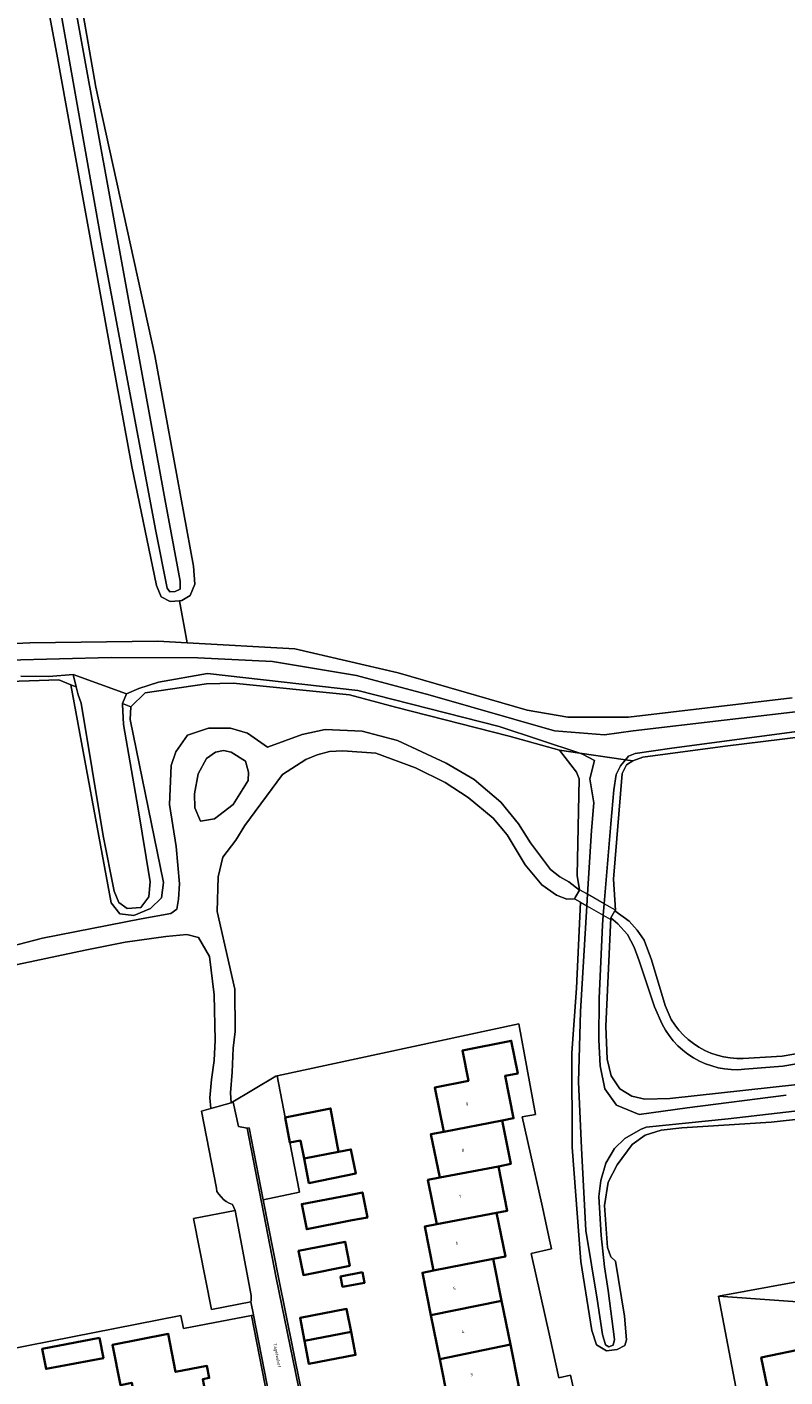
# Model space of a CAD drawing. Header units: metres. Extents: x 229229 to 231729, y 593167 to 595667.
# Tile 111 of 256: x 229926 to 230033, y 595176 to 595367. Entities that reach past the tile are written whole.
import ezdxf
from ezdxf.enums import TextEntityAlignment as Align

# ---------------------------------------------------------------- set-up
doc = ezdxf.new("R2010")
doc.units = ezdxf.units.M
for name, color, linetype, lineweight in [('B-WE-GR-BOUWLAND-GV', 80, 'Continuous', 13), ('B-WE-GR-GRAS-GV', 60, 'Continuous', 13), ('B-WE-GR-GROENVOORZIENING-GV', 80, 'Continuous', 18), ('B-WE-KW-KUNSTWERK-GV', 170, 'Continuous', 18), ('B-WE-OG-BEBOUWING-GV', 7, 'Continuous', 35), ('B-WE-OG-BEBOUWING-T18', 10, 'Continuous', 18), ('B-WE-OG-BEBOUWING_SCHUUR-GV', 7, 'Continuous', 35), ('B-WE-OG-TERREIN_ERF-GV', 7, 'Continuous', 18), ('B-WE-OG-TOPOGRAFIE-T18', 10, 'Continuous', 18), ('B-WE-OG-WATER-GV', 130, 'Continuous', 18), ('B-WE-OG-WATER_SLOOT-GV', 120, 'Continuous', 18), ('B-WE-VH-ONVERHARD-GV', 252, 'Continuous', 18), ('B-WE-VH-VERHARDING_GESLOTEN-GV', 252, 'Continuous', 18), ('B-WE-VH-VERHARDING_HALFVERHARDING-GV', 252, 'Continuous', 18), ('B-WE-VH-VERHARDING_OPEN-GV', 252, 'Continuous', 18)]:
    doc.layers.add(name, color=color, linetype=linetype, lineweight=lineweight)
doc.styles.add('NLCS-ISO-M250-T18', font='NLCS-ISO.ttf', dxfattribs={"height": 0.45})

msp = doc.modelspace()

# ---------------------------------------------------------------- linework, layer by layer
at = {"layer": 'B-WE-GR-BOUWLAND-GV'}
msp.add_lwpolyline([(229845.882, 595372.59), (229850.779, 595352.945), (229853.436, 595341.315), (229855.731, 595331.029), (229860.442, 595313.611), (229865.322, 595293.862), (229868.183, 595282.915), (229869.628, 595277.385), (229885.684, 595278.225), (229926.536, 595280.203), (229944.632, 595280.47), (229948.811, 595280.237), (229947.713, 595286.166), (229946.414, 595286.068), (229945.138, 595286.718), (229944.47, 595288.314), (229940.975, 595305.183), (229938.167, 595320.359), (229930.369, 595363.511), (229927.77, 595377.383)], dxfattribs=at)
at = {"layer": 'B-WE-GR-GRAS-GV'}
msp.add_lwpolyline([(229932.295, 595379.502), (229935.857, 595358.887), (229944.225, 595320.871), (229949.711, 595291.06), (229949.864, 595288.499), (229949.232, 595286.932), (229948.055, 595286.191), (229947.713, 595286.166), (229948.811, 595280.237), (229964.041, 595279.385), (229978.669, 595275.992), (229996.944, 595270.691), (230002.677, 595269.713), (230011.275, 595269.704), (230034.468, 595272.435)], dxfattribs=at)
at = {"layer": 'B-WE-GR-GROENVOORZIENING-GV'}
for points in [[(229921.367, 595236.644), (229928.336, 595238.412), (229942.293, 595241.168), (229946.497, 595241.914), (229947.337, 595242.528), (229947.558, 595243.953), (229947.737, 595246.121), (229947.225, 595251.394), (229946.32, 595257.336), (229946.516, 595262.845), (229947.19, 595264.794), (229948.844, 595267.155), (229951.797, 595268.116), (229954.948, 595268.139), (229957.319, 595267.424), (229960.191, 595265.47), (229965.07, 595267.243), (229968.354, 595267.927), (229973.574, 595267.719), (229978.575, 595266.401), (229985.462, 595263.19), (229989.416, 595260.871), (229993.216, 595257.685), (229995.694, 595254.616), (229997.403, 595251.915), (230000.235, 595248.117), (230001.58, 595247.113), (230002.815, 595246.411), (230004.328, 595245.206), (230004.365, 595245.268), (230004.03, 595247.277), (230004.311, 595260.967), (230003.902, 595261.913), (230001.492, 595265.004), (229994.403, 595267.016), (229978.308, 595271.112), (229971.764, 595272.85), (229955.315, 595274.485), (229951.532, 595274.417), (229942.858, 595273.155), (229940.847, 595271.178), (229940.745, 595269.37), (229945.442, 595246.297), (229945.168, 595244.124), (229943.591, 595242.604), (229941.242, 595241.614), (229939.267, 595241.863), (229938.02, 595243.415), (229932.328, 595274.265), (229930.621, 595274.969), (229896.973, 595273.836)], [(230055.323, 595269.299), (230024.961, 595265.595), (230013.306, 595264.019), (230011.877, 595263.535), (230011.011, 595262.935), (230010.392, 595261.735), (230009.14, 595246.782), (230009.421, 595242.371), (230009.356, 595242.261), (230011.367, 595240.806), (230012.528, 595239.563), (230013.512, 595238.111), (230014.535, 595235.327), (230016.497, 595228.878), (230017.33, 595226.923), (230017.84, 595226.136), (230018.413, 595225.394), (230019.046, 595224.703), (230019.735, 595224.066), (230020.474, 595223.489), (230021.259, 595222.976), (230022.084, 595222.53), (230022.943, 595222.154), (230023.831, 595221.852), (230024.74, 595221.624), (230025.666, 595221.472), (230026.6, 595221.399), (230027.538, 595221.403), (230033.047, 595221.735), (230044.607, 595223.716)], [(230054.224, 595214.89), (230031.487, 595212.392), (230018.838, 595211.587), (230015.887, 595211.248), (230013.649, 595210.55), (230011.805, 595209.212), (230009.656, 595206.31), (230008.42, 595203.865), (230007.897, 595200.563), (230008.289, 595194.615), (230008.784, 595193.334), (230009.437, 595192.681), (230010.725, 595184.907), (230011.02, 595181.55), (230010.742, 595180.771), (230009.688, 595180.196), (230008.171, 595179.991), (230006.732, 595180.838), (230006.082, 595182.891), (230004.55, 595192.655), (230003.299, 595208.829), (230003.255, 595222.162), (230003.939, 595231.331), (230004.507, 595243.491), (230003.621, 595243.999), (230002.575, 595243.949), (230001.108, 595244.489), (229999.015, 595245.977), (229996.638, 595248.78), (229994.088, 595253.036), (229992.119, 595255.391), (229988.602, 595258.316), (229985.335, 595260.437), (229981.126, 595262.516), (229975.508, 595264.616), (229970.86, 595264.939), (229968.96, 595264.858), (229967.182, 595264.373), (229965.606, 595263.687), (229962.314, 595261.594), (229956.951, 595254.355), (229955.67, 595252.275), (229953.827, 595249.898), (229953.195, 595247.095), (229953.053, 595242.183), (229955.549, 595231.182), (229955.598, 595225.198), (229955.322, 595222.841), (229955.171, 595219.467), (229954.943, 595216.5), (229955.01, 595215.131), (229961.362, 595218.874), (229961.547, 595218.914), (229995.777, 595226.294), (229998.108, 595213.479), (229996.25, 595213.141), (229998.995, 595200.748), (230000.111, 595195.709), (230000.395, 595194.429), (229997.51, 595193.79), (230000.124, 595181.992), (230001.413, 595176.173), (230003.088, 595176.544), (230004.358, 595170.81)], [(230041.708, 595221.776), (230033.139, 595220.32), (230027.714, 595219.854), (230026.774, 595219.799), (230025.833, 595219.82), (230024.897, 595219.915), (230023.971, 595220.084), (230023.062, 595220.326), (230022.174, 595220.64), (230021.315, 595221.023), (230020.488, 595221.474), (230019.7, 595221.989), (230018.956, 595222.565), (230018.26, 595223.198), (230017.616, 595223.885), (230017.029, 595224.62), (230016.502, 595225.401), (230016.039, 595226.22), (230014.948, 595228.676), (230012.799, 595235.189), (230012.106, 595237.141), (230011.133, 595238.94), (230009.779, 595240.437), (230008.789, 595241.293), (230008.07, 595225.955), (230008.244, 595221.302), (230008.842, 595218.938), (230010.036, 595217.105), (230011.742, 595216.035), (230013.578, 595215.613), (230017.134, 595215.699), (230038.643, 595218.086)], [(229923.213, 595180.154), (229947.905, 595185.005), (229948.268, 595183.16), (229957.905, 595185.019), (229958.199, 595185.076), (229958.198, 595185.081), (229957.815, 595186.948), (229952.236, 595185.856), (229949.688, 595198.715), (229955.619, 595199.886), (229955.22, 595200.713), (229954.769, 595200.906), (229954.343, 595201.152), (229953.95, 595201.446), (229953.595, 595201.785), (229953.282, 595202.163), (229953.017, 595202.576), (229952.935, 595203.01), (229950.831, 595213.949), (229952.17, 595214.328), (229952.022, 595215.804), (229952.222, 595218.396), (229952.614, 595221.113), (229952.759, 595223.961), (229952.605, 595230.372), (229951.967, 595235.833), (229950.428, 595238.508), (229948.775, 595238.953), (229945.77, 595238.653), (229940.035, 595237.845), (229934.346, 595236.731), (229923.2, 595234.379)], [(230028.93, 595161.975), (230024.039, 595187.756), (230064.019, 595195.076)]]:
    msp.add_lwpolyline(points, dxfattribs=at)
for points in [[(229950.71, 595254.96), (229952.685, 595255.315), (229955.333, 595257.329), (229957.447, 595260.713), (229957.503, 595261.906), (229957.039, 595263.453), (229955.046, 595264.732), (229953.935, 595264.954), (229952.82, 595264.751), (229951.523, 595263.847), (229950.34, 595261.678), (229949.843, 595258.824), (229949.875, 595256.842)], [(230024.039, 595187.756), (230064.767, 595184.799), (230066.084, 595185.048), (230064.019, 595195.076)]]:
    msp.add_lwpolyline(points, close=True, dxfattribs=at)
at = {"layer": 'B-WE-KW-KUNSTWERK-GV'}
msp.add_lwpolyline([(230009.356, 595242.261), (230009.421, 595242.371), (230007.842, 595243.276), (230005.495, 595244.621), (230004.365, 595245.268), (230004.328, 595245.206), (230003.728, 595244.183), (230003.621, 595243.999), (230004.507, 595243.491), (230005.396, 595242.982), (230007.707, 595241.658), (230008.677, 595241.102), (230008.789, 595241.293)], close=True, dxfattribs=at)
at = {"layer": 'B-WE-OG-BEBOUWING-GV'}
for points in [[(229985.12, 595211.02), (229993.382, 595212.604), (229995.02, 595212.918), (229993.813, 595218.92), (229995.609, 595219.281), (229994.683, 595223.884), (229987.77, 595222.493), (229988.626, 595218.236), (229983.862, 595217.278)], [(229965.346, 595207.232), (229970.237, 595208.169), (229969.094, 595214.311), (229962.677, 595213.015), (229963.35, 595209.502), (229964.838, 595209.773)], [(229984.559, 595204.521), (229992.856, 595206.114), (229994.619, 595206.453), (229993.382, 595212.604), (229985.12, 595211.02), (229983.321, 595210.676)], [(229965.346, 595207.232), (229966.04, 595203.758), (229972.664, 595205.084), (229971.979, 595208.503), (229970.237, 595208.169)], [(229992.856, 595206.114), (229984.559, 595204.521), (229982.896, 595204.201), (229984.157, 595197.932), (229992.618, 595199.556), (229994.117, 595199.844)], [(229972.172, 595198.479), (229974.312, 595198.898), (229973.621, 595202.428), (229971.481, 595202.009), (229965.03, 595200.77), (229965.726, 595197.216)], [(229992.618, 595199.556), (229984.157, 595197.932), (229982.432, 595197.601), (229983.687, 595191.362), (229992.133, 595193.014), (229993.865, 595193.353)], [(229971.835, 595192.055), (229971.155, 595195.437), (229964.568, 595194.173), (229965.259, 595190.733)], [(229993.321, 595187.107), (229992.133, 595193.014), (229983.687, 595191.362), (229982.1, 595191.052), (229983.307, 595185.051)], [(229994.572, 595180.888), (229993.321, 595187.107), (229983.307, 595185.051), (229984.557, 595178.839)], [(229965.416, 595181.41), (229972.005, 595182.685), (229971.375, 595185.941), (229964.786, 595184.666)], [(229936.391, 595181.857), (229928.275, 595180.312), (229928.82, 595177.446), (229936.936, 595178.991)], [(229951.6, 595172.994), (229951.016, 595175.991), (229951.937, 595176.17), (229951.604, 595177.877), (229947.17, 595177.012), (229946.098, 595182.413), (229938.221, 595180.849), (229939.349, 595175.168), (229940.952, 595175.486), (229941.398, 595173.2), (229939.729, 595172.875), (229935.76, 595172.102), (229936.195, 595169.866), (229940.165, 595170.638)], [(229965.416, 595181.41), (229966.046, 595178.154), (229972.635, 595179.429), (229972.005, 595182.685)], [(229995.764, 595174.962), (229994.572, 595180.888), (229984.557, 595178.839), (229985.754, 595172.888), (229989.314, 595173.626)], [(230036.786, 595178.644), (230036.428, 595180.361), (230030.073, 595179.048), (230032.072, 595169.25), (230038.018, 595170.483), (230038.348, 595170.552), (230036.591, 595178.601)]]:
    msp.add_lwpolyline(points, close=True, dxfattribs=at)
at = {"layer": 'B-WE-OG-BEBOUWING_SCHUUR-GV'}
msp.add_lwpolyline([(229973.642, 595191.13), (229970.519, 595190.549), (229970.793, 595189.07), (229973.916, 595189.65)], close=True, dxfattribs=at)
at = {"layer": 'B-WE-OG-TERREIN_ERF-GV'}
for points in [[(230004.358, 595170.81), (230003.088, 595176.544), (230001.413, 595176.173), (230000.124, 595181.992), (229997.51, 595193.79), (230000.395, 595194.429), (230000.111, 595195.709), (229998.995, 595200.748), (229996.25, 595213.141), (229998.108, 595213.479), (229995.777, 595226.294), (229961.547, 595218.914), (229962.677, 595213.015), (229969.094, 595214.311), (229970.237, 595208.169), (229971.979, 595208.503), (229972.664, 595205.084), (229966.04, 595203.758), (229965.346, 595207.232), (229964.838, 595209.773), (229963.35, 595209.502), (229964.699, 595202.463), (229959.566, 595201.376), (229961.711, 595190.378), (229964.842, 595174.957)], [(229985.754, 595172.888), (229984.557, 595178.839), (229983.307, 595185.051), (229982.1, 595191.052), (229983.687, 595191.362), (229982.432, 595197.601), (229984.157, 595197.932), (229982.896, 595204.201), (229984.559, 595204.521), (229983.321, 595210.676), (229985.12, 595211.02), (229983.862, 595217.278), (229988.626, 595218.236), (229987.77, 595222.493), (229994.683, 595223.884), (229995.609, 595219.281), (229993.813, 595218.92), (229995.02, 595212.918), (229993.382, 595212.604), (229994.619, 595206.453), (229992.856, 595206.114), (229994.117, 595199.844), (229992.618, 595199.556), (229993.865, 595193.353), (229992.133, 595193.014), (229993.321, 595187.107), (229994.572, 595180.888), (229995.764, 595174.962)], [(230064.767, 595184.799), (230024.039, 595187.756), (230028.93, 595161.975), (230027.673, 595161.736), (230030.308, 595157.258), (230032.947, 595152.641), (230034.479, 595150.056)], [(229962.404, 595162.01), (229957.905, 595185.019), (229948.268, 595183.16), (229947.905, 595185.005), (229923.213, 595180.154), (229924.476, 595174.547)], [(229939.349, 595175.168), (229938.221, 595180.849), (229946.098, 595182.413), (229947.17, 595177.012), (229951.604, 595177.877), (229951.937, 595176.17)], [(230038.018, 595170.483), (230032.072, 595169.25), (230030.073, 595179.048), (230036.428, 595180.361)]]:
    msp.add_lwpolyline(points, dxfattribs=at)
for points in [[(229972.172, 595198.479), (229965.726, 595197.216), (229965.03, 595200.77), (229971.481, 595202.009), (229973.621, 595202.428), (229974.312, 595198.898)], [(229965.259, 595190.733), (229964.568, 595194.173), (229971.155, 595195.437), (229971.835, 595192.055)], [(229972.005, 595182.685), (229972.635, 595179.429), (229966.046, 595178.154), (229965.416, 595181.41), (229964.786, 595184.666), (229971.375, 595185.941)], [(229928.82, 595177.446), (229928.275, 595180.312), (229936.391, 595181.857), (229936.936, 595178.991)]]:
    msp.add_lwpolyline(points, close=True, dxfattribs=at)
at = {"layer": 'B-WE-OG-WATER-GV'}
for points in [[(229843.584, 595666.818), (229848.8, 595650.398), (229850.498, 595643.12), (229855.948, 595616.898), (229861.414, 595598.51), (229866.198, 595582.114), (229873.612, 595558.194), (229882.184, 595531.143), (229891.624, 595500.196), (229910.482, 595441.796), (229921.148, 595408.868), (229923.422, 595401.234), (229925.967, 595392.296), (229926.59, 595391.012), (229927.654, 595388.259), (229928.205, 595384.736), (229936.703, 595336.705), (229944.351, 595296.006), (229945.965, 595287.953), (229946.342, 595287.45), (229947.118, 595287.471)], [(229947.118, 595287.471), (229947.809, 595287.827), (229947.789, 595288.96), (229945.65, 595300.578), (229932.089, 595374.946)], [(230037.703, 595270.76), (230011.924, 595267.777), (230007.88, 595267.199), (230000.819, 595267.777), (229983.218, 595272.816), (229972.755, 595275.577), (229960.879, 595277.568), (229950.304, 595278.11), (229938.055, 595278.134), (229916.037, 595277.556)], [(229925.257, 595275.494), (229929.199, 595275.469), (229932.67, 595275.721), (229940.191, 595272.974), (229941.943, 595273.74), (229944.752, 595274.653), (229951.665, 595275.855), (229972.979, 595273.469), (229992.978, 595268.369), (230004.401, 595264.593), (230010.867, 595263.678), (230011.283, 595264.188), (230012.237, 595264.555), (230017.409, 595265.326), (230068.772, 595272.162)], [(230033.591, 595216.213), (230019.597, 595214.415), (230012.792, 595213.451), (230009.583, 595214.8), (230007.914, 595217.112), (230007.272, 595220.323), (230007.079, 595224.048), (230007.143, 595229.892), (230007.593, 595240.296), (230007.707, 595241.658), (230007.842, 595243.276), (230008.788, 595254.61), (230009.229, 595259.418), (230009.522, 595261.583), (230010.146, 595262.794), (230010.867, 595263.678), (230004.401, 595264.593), (230004.776, 595264.469), (230006.453, 595263.542), (230005.828, 595260.947), (230006.352, 595257.592), (230006.038, 595253.649), (230005.495, 595244.621), (230005.396, 595242.982), (230004.497, 595228.045), (230004.194, 595218.073), (230004.634, 595208.715), (230005.253, 595197.02), (230006.844, 595187.307), (230007.62, 595182.317), (230008.018, 595180.87), (230008.521, 595180.576), (230009.129, 595180.828), (230009.318, 595181.604), (230008.416, 595188.545), (230007.892, 595191.879), (230007.41, 595196.324), (230007.076, 595201.874), (230007.349, 595204.096), (230008.062, 595206.592), (230009.298, 595208.647), (230010.786, 595210.073), (230012.966, 595211.352), (230013.763, 595211.667), (230025.399, 595212.838), (230044.999, 595215.116)]]:
    msp.add_lwpolyline(points, dxfattribs=at)
msp.add_lwpolyline([(229940.191, 595272.974), (229932.67, 595275.721), (229933.105, 595273.984), (229933.385, 595272.866), (229933.806, 595271.69), (229936.917, 595252.906), (229938.474, 595245.051), (229939.132, 595243.456), (229940.324, 595242.635), (229942.231, 595242.746), (229943.353, 595244.261), (229943.558, 595246.376), (229941.877, 595256.738), (229939.791, 595268.665), (229939.622, 595271.544), (229939.649, 595271.612)], close=True, dxfattribs=at)
at = {"layer": 'B-WE-OG-WATER_SLOOT-GV'}
for points in [[(229932.089, 595374.946), (229945.65, 595300.578), (229947.789, 595288.96), (229947.809, 595287.827), (229947.118, 595287.471), (229946.342, 595287.45), (229945.965, 595287.953), (229944.351, 595296.006), (229936.703, 595336.705), (229928.205, 595384.736)], [(229927.77, 595377.383), (229930.369, 595363.511), (229938.167, 595320.359), (229940.975, 595305.183), (229944.47, 595288.314), (229945.138, 595286.718), (229946.414, 595286.068), (229947.713, 595286.166), (229948.055, 595286.191), (229949.232, 595286.932), (229949.864, 595288.499), (229949.711, 595291.06), (229944.225, 595320.871), (229935.857, 595358.887), (229932.295, 595379.502)], [(230034.468, 595272.435), (230011.275, 595269.704), (230002.677, 595269.713), (229996.944, 595270.691), (229978.669, 595275.992), (229964.041, 595279.385), (229948.811, 595280.237), (229944.632, 595280.47), (229926.536, 595280.203), (229885.684, 595278.225)], [(229916.037, 595277.556), (229938.055, 595278.134), (229950.304, 595278.11), (229960.879, 595277.568), (229972.755, 595275.577), (229983.218, 595272.816), (230000.819, 595267.777), (230007.88, 595267.199), (230011.924, 595267.777), (230037.703, 595270.76)], [(229896.973, 595273.836), (229930.621, 595274.969), (229932.328, 595274.265), (229933.105, 595273.984), (229932.67, 595275.721), (229929.199, 595275.469), (229925.257, 595275.494)], [(230044.999, 595215.116), (230025.399, 595212.838), (230013.763, 595211.667), (230012.966, 595211.352), (230010.786, 595210.073), (230009.298, 595208.647), (230008.062, 595206.592), (230007.349, 595204.096), (230007.076, 595201.874), (230007.41, 595196.324), (230007.892, 595191.879), (230008.416, 595188.545), (230009.318, 595181.604), (230009.129, 595180.828), (230008.521, 595180.576), (230008.018, 595180.87), (230007.62, 595182.317), (230006.844, 595187.307), (230005.253, 595197.02), (230004.634, 595208.715), (230004.194, 595218.073), (230004.497, 595228.045), (230005.396, 595242.982), (230005.495, 595244.621), (230006.038, 595253.649), (230006.352, 595257.592), (230005.828, 595260.947), (230006.453, 595263.542), (230004.776, 595264.469), (230004.401, 595264.593), (230001.492, 595265.004), (230003.902, 595261.913), (230004.311, 595260.967), (230004.03, 595247.277), (230004.365, 595245.268), (230004.328, 595245.206), (230003.728, 595244.183), (230003.621, 595243.999), (230004.507, 595243.491), (230003.939, 595231.331), (230003.255, 595222.162), (230003.299, 595208.829), (230004.55, 595192.655), (230006.082, 595182.891), (230006.732, 595180.838), (230008.171, 595179.991), (230009.688, 595180.196), (230010.742, 595180.771), (230011.02, 595181.55), (230010.725, 595184.907), (230009.437, 595192.681), (230008.784, 595193.334), (230008.289, 595194.615), (230007.897, 595200.563), (230008.42, 595203.865), (230009.656, 595206.31), (230011.805, 595209.212), (230013.649, 595210.55), (230015.887, 595211.248), (230018.838, 595211.587), (230031.487, 595212.392), (230054.224, 595214.89)], [(230038.643, 595218.086), (230017.134, 595215.699), (230013.578, 595215.613), (230011.742, 595216.035), (230010.036, 595217.105), (230008.842, 595218.938), (230008.244, 595221.302), (230008.07, 595225.955), (230008.789, 595241.293), (230009.356, 595242.261), (230009.421, 595242.371), (230009.14, 595246.782), (230010.392, 595261.735), (230011.011, 595262.935), (230011.877, 595263.535), (230010.867, 595263.678), (230010.146, 595262.794), (230009.522, 595261.583), (230009.229, 595259.418), (230008.788, 595254.61), (230007.842, 595243.276), (230007.707, 595241.658), (230007.593, 595240.296), (230007.143, 595229.892), (230007.079, 595224.048), (230007.272, 595220.323), (230007.914, 595217.112), (230009.583, 595214.8), (230012.792, 595213.451), (230019.597, 595214.415), (230033.591, 595216.213)]]:
    msp.add_lwpolyline(points, dxfattribs=at)
for points in [[(230010.867, 595263.678), (230011.877, 595263.535), (230013.306, 595264.019), (230024.961, 595265.595), (230055.323, 595269.299), (230091.589, 595273.761), (230117.479, 595276.412), (230146.72, 595279.248), (230168.474, 595282.273), (230177.434, 595283.187), (230178.697, 595282.83), (230179.573, 595282.924), (230179.306, 595283.387), (230178.048, 595283.806), (230177.105, 595283.764), (230149.803, 595280.551), (230132.599, 595278.881), (230092.909, 595275.098), (230068.772, 595272.162), (230017.409, 595265.326), (230012.237, 595264.555), (230011.283, 595264.188)], [(229939.649, 595271.612), (229940.847, 595271.178), (229942.858, 595273.155), (229951.532, 595274.417), (229955.315, 595274.485), (229971.764, 595272.85), (229978.308, 595271.112), (229994.403, 595267.016), (230001.492, 595265.004), (230004.401, 595264.593), (229992.978, 595268.369), (229972.979, 595273.469), (229951.665, 595275.855), (229944.752, 595274.653), (229941.943, 595273.74), (229940.191, 595272.974)], [(229939.649, 595271.612), (229939.622, 595271.544), (229939.791, 595268.665), (229941.877, 595256.738), (229943.558, 595246.376), (229943.353, 595244.261), (229942.231, 595242.746), (229940.324, 595242.635), (229939.132, 595243.456), (229938.474, 595245.051), (229936.917, 595252.906), (229933.806, 595271.69), (229933.385, 595272.866), (229933.105, 595273.984), (229932.328, 595274.265), (229938.02, 595243.415), (229939.267, 595241.863), (229941.242, 595241.614), (229943.591, 595242.604), (229945.168, 595244.124), (229945.442, 595246.297), (229940.745, 595269.37), (229940.847, 595271.178)]]:
    msp.add_lwpolyline(points, close=True, dxfattribs=at)
at = {"layer": 'B-WE-VH-ONVERHARD-GV'}
msp.add_lwpolyline([(230009.421, 595242.371), (230007.842, 595243.276), (230005.495, 595244.621), (230004.365, 595245.268), (230004.328, 595245.206), (230003.728, 595244.183), (230003.621, 595243.999), (230004.507, 595243.491), (230005.396, 595242.982), (230007.707, 595241.658), (230008.677, 595241.102), (230008.789, 595241.293), (230009.356, 595242.261)], close=True, dxfattribs=at)
at = {"layer": 'B-WE-VH-VERHARDING_GESLOTEN-GV'}
msp.add_lwpolyline([(229955.01, 595215.131), (229955.318, 595215.218), (229956.09, 595211.78), (229957.286, 595211.501), (229957.581, 595211.554), (229959.566, 595201.376), (229964.699, 595202.463), (229963.35, 595209.502), (229962.677, 595213.015), (229961.547, 595218.914), (229961.362, 595218.874)], close=True, dxfattribs=at)
msp.add_lwpolyline([(229964.548, 595174.898), (229961.417, 595190.32), (229957.286, 595211.501), (229956.09, 595211.78), (229955.318, 595215.218), (229955.01, 595215.131), (229952.17, 595214.328), (229950.831, 595213.949), (229952.935, 595203.01), (229953.017, 595202.576), (229953.282, 595202.163), (229953.595, 595201.785), (229953.95, 595201.446), (229954.343, 595201.152), (229954.769, 595200.906), (229955.22, 595200.713), (229955.619, 595199.886), (229957.845, 595187.817), (229957.858, 595187.643), (229957.862, 595187.469), (229957.856, 595187.294), (229957.84, 595187.121), (229957.815, 595186.948), (229958.198, 595185.081), (229958.199, 595185.076), (229962.698, 595162.068)], dxfattribs=at)
at = {"layer": 'B-WE-VH-VERHARDING_HALFVERHARDING-GV'}
for points in [[(229923.2, 595234.379), (229934.346, 595236.731), (229940.035, 595237.845), (229945.77, 595238.653), (229948.775, 595238.953), (229950.428, 595238.508), (229951.967, 595235.833), (229952.605, 595230.372), (229952.759, 595223.961), (229952.614, 595221.113), (229952.222, 595218.396), (229952.022, 595215.804), (229952.17, 595214.328), (229955.01, 595215.131), (229954.943, 595216.5), (229955.171, 595219.467), (229955.322, 595222.841), (229955.598, 595225.198), (229955.549, 595231.182), (229953.053, 595242.183), (229953.195, 595247.095), (229953.827, 595249.898), (229955.67, 595252.275), (229956.951, 595254.355), (229962.314, 595261.594), (229965.606, 595263.687), (229967.182, 595264.373), (229968.96, 595264.858), (229970.86, 595264.939), (229975.508, 595264.616), (229981.126, 595262.516), (229985.335, 595260.437), (229988.602, 595258.316), (229992.119, 595255.391), (229994.088, 595253.036), (229996.638, 595248.78), (229999.015, 595245.977), (230001.108, 595244.489), (230002.575, 595243.949), (230003.621, 595243.999), (230003.728, 595244.183), (230004.328, 595245.206), (230002.815, 595246.411), (230001.58, 595247.113), (230000.235, 595248.117), (229997.403, 595251.915), (229995.694, 595254.616), (229993.216, 595257.685), (229989.416, 595260.871), (229985.462, 595263.19), (229978.575, 595266.401), (229973.574, 595267.719), (229968.354, 595267.927), (229965.07, 595267.243), (229960.191, 595265.47), (229957.319, 595267.424), (229954.948, 595268.139), (229951.797, 595268.116), (229948.844, 595267.155), (229947.19, 595264.794), (229946.516, 595262.845), (229946.32, 595257.336), (229947.225, 595251.394), (229947.737, 595246.121), (229947.558, 595243.953), (229947.337, 595242.528), (229946.497, 595241.914), (229942.293, 595241.168), (229928.336, 595238.412), (229921.367, 595236.644)], [(230044.607, 595223.716), (230033.047, 595221.735), (230027.538, 595221.403), (230026.6, 595221.399), (230025.666, 595221.472), (230024.74, 595221.624), (230023.831, 595221.852), (230022.943, 595222.154), (230022.084, 595222.53), (230021.259, 595222.976), (230020.474, 595223.489), (230019.735, 595224.066), (230019.046, 595224.703), (230018.413, 595225.394), (230017.84, 595226.136), (230017.33, 595226.923), (230016.497, 595228.878), (230014.535, 595235.327), (230013.512, 595238.111), (230012.528, 595239.563), (230011.367, 595240.806), (230009.356, 595242.261), (230008.789, 595241.293), (230009.779, 595240.437), (230011.133, 595238.94), (230012.106, 595237.141), (230012.799, 595235.189), (230014.948, 595228.676), (230016.039, 595226.22), (230016.502, 595225.401), (230017.029, 595224.62), (230017.616, 595223.885), (230018.26, 595223.198), (230018.956, 595222.565), (230019.7, 595221.989), (230020.488, 595221.474), (230021.315, 595221.023), (230022.174, 595220.64), (230023.062, 595220.326), (230023.971, 595220.084), (230024.897, 595219.915), (230025.833, 595219.82), (230026.774, 595219.799), (230027.714, 595219.854), (230033.139, 595220.32), (230041.708, 595221.776)]]:
    msp.add_lwpolyline(points, dxfattribs=at)
msp.add_lwpolyline([(229950.34, 595261.678), (229951.523, 595263.847), (229952.82, 595264.751), (229953.935, 595264.954), (229955.046, 595264.732), (229957.039, 595263.453), (229957.503, 595261.906), (229957.447, 595260.713), (229955.333, 595257.329), (229952.685, 595255.315), (229950.71, 595254.96), (229949.875, 595256.842), (229949.843, 595258.824)], close=True, dxfattribs=at)
at = {"layer": 'B-WE-VH-VERHARDING_OPEN-GV'}
msp.add_lwpolyline([(229964.842, 595174.957), (229961.711, 595190.378), (229959.566, 595201.376), (229957.581, 595211.554), (229957.286, 595211.501), (229961.417, 595190.32), (229964.548, 595174.898)], dxfattribs=at)
for points in [[(229955.619, 595199.886), (229949.688, 595198.715), (229952.236, 595185.856), (229957.815, 595186.948), (229957.84, 595187.121), (229957.856, 595187.294), (229957.862, 595187.469), (229957.858, 595187.643), (229957.845, 595187.817)], [(229958.199, 595185.076), (229957.905, 595185.019), (229962.404, 595162.01), (229962.698, 595162.068)]]:
    msp.add_lwpolyline(points, close=True, dxfattribs=at)

# ---------------------------------------------------------------- texts
at = {"layer": 'B-WE-OG-BEBOUWING-T18', "style": 'NLCS-ISO-M250-T18'}
for s, rotation, p in [('9', 11.3, (229988.413, 595214.937)), ('8', 10.8, (229987.861, 595208.387)), ('7', 10.8, (229987.448, 595201.855)), ('6', 10.8, (229986.981, 595195.27)), ('5', 11, (229986.625, 595188.84)), ('4', 11.6, (229987.853, 595182.734)), ('3', 11.5, (229989.077, 595176.652))]:
    msp.add_text(s, height=0.45, rotation=rotation, dxfattribs=at).set_placement(p, align=Align.MIDDLE)
at = {"layer": 'B-WE-OG-TOPOGRAFIE-T18', "style": 'NLCS-ISO-M250-T18'}
msp.add_text('Tageteshof', height=0.45, rotation=281.3, dxfattribs=at).set_placement((229961.483, 595179.336), align=Align.MIDDLE)

doc.saveas('drawing.dxf')
